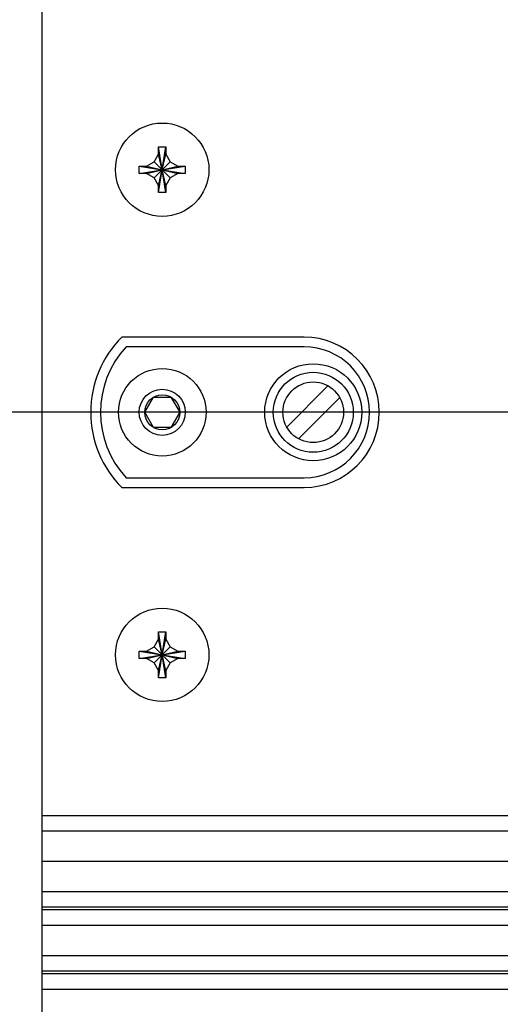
# Model space of a CAD drawing. Header units: inches. Extents: x 0 to 34, y 0 to 22.
# Tile 82 of 119: x 13.6 to 14.6, y 13.9 to 15.9. Entities that reach past the tile are written whole.
import ezdxf

# ---------------------------------------------------------------- set-up
doc = ezdxf.new("R2010")
doc.units = ezdxf.units.IN
doc.header["$LTSCALE"] = 1.87
doc.header["$MEASUREMENT"] = 0
doc.layers.get('0').update_dxf_attribs({"linetype": 'CONTINUOUS'})
doc.layers.add('02___PRT_ALL_AXES', color=7, linetype='CONTINUOUS')
doc.layers.add('DIMENSIONS', color=7, linetype='CONTINUOUS')
doc.styles.get("Standard").update_dxf_attribs({"font": 'txt', "width": 0.8})
doc.dimstyles.new('DIMSTYLE_1', dxfattribs={"dimtxt": 0.125, "dimasz": 0.18, "dimexe": 0.125, "dimexo": 0.0625, "dimgap": 0.0625, "dimtad": 0, "dimtih": 1, "dimtoh": 1, "dimdec": 3, "dimlfac": 2, "dimzin": 4, "dimdsep": 46, "dimtxsty": 'STANDARD', "dimblk": '_FILLED', "dimblk1": '_FILLED', "dimblk2": '_FILLED', "dimcen": 0.09, "dimadec": 0, "dimazin": 0, "dimtp": 0.001, "dimtm": 0.001, "dimtfac": 1, "dimtdec": 3, "dimtofl": 0, "dimtmove": 0, "dimatfit": 3, "dimldrblk": '_FILLED', "dimfxl": 1, "dimtolj": 1, "dimtzin": 4, "dimarcsym": 0})

# ---------------------------------------------------------------- blocks, each defined once
blk = doc.blocks.new('_FILLED')
at = {"color": 0, "linetype": 'BYBLOCK'}
blk.add_solid([(0, 0), (-1, 0.174), (-1, -0.174)], dxfattribs=at)
blk = doc.blocks.new('*D13')
at = {"layer": 'DIMENSIONS', "color": 2, "linetype": 'CONTINUOUS'}
for p, q in [((15.527, 14.9654), (15.527, 12.0281)), ((13.152, 12.8721), (13.152, 12.0281)), ((13.152, 12.1531), (13.877, 12.1531)), ((15.527, 12.1531), (14.802, 12.1531))]:
    blk.add_line(p, q, dxfattribs=at)
at = {"layer": 'DIMENSIONS', "color": 2, "linetype": 'CONTINUOUS', "xscale": 0.18, "yscale": 0.18, "zscale": 0.18, "rotation": 180}
blk.add_blockref('_FILLED', (13.152, 12.1531), dxfattribs=at)
at = {"layer": 'DIMENSIONS', "color": 2, "linetype": 'CONTINUOUS', "xscale": 0.18, "yscale": 0.18, "zscale": 0.18}
blk.add_blockref('_FILLED', (15.527, 12.1531), dxfattribs=at)
at = {"layer": 'DIMENSIONS', "color": 2, "linetype": 'CONTINUOUS', "insert": (14.1895, 12.2156), "char_height": 0.125, "width": 0.8, "attachment_point": 2, "line_spacing_factor": 0.9}
blk.add_mtext('4.750\\P[120.65]', dxfattribs=at)
blk = doc.blocks.new('*D14')
at = {"layer": 'DIMENSIONS', "color": 2, "linetype": 'CONTINUOUS'}
for p, q in [((16.502, 15.0781), (12.2736, 15.0781)), ((12.3986, 15.0781), (12.3986, 14.1156)), ((12.3986, 12.9031), (12.3986, 13.6781)), ((13.121, 12.9031), (12.2736, 12.9031))]:
    blk.add_line(p, q, dxfattribs=at)
at = {"layer": 'DIMENSIONS', "color": 2, "linetype": 'CONTINUOUS', "xscale": 0.18, "yscale": 0.18, "zscale": 0.18}
for p, rotation in [((12.3986, 15.0781), 90), ((12.3986, 12.9031), 270)]:
    blk.add_blockref('_FILLED', p, dxfattribs=dict(at, rotation=rotation))
at = {"layer": 'DIMENSIONS', "color": 2, "linetype": 'CONTINUOUS', "insert": (12.2486, 14.0531), "char_height": 0.125, "width": 0.8, "attachment_point": 2, "line_spacing_factor": 0.9}
blk.add_mtext('4.350\\P[110.49]', dxfattribs=at)
blk = doc.blocks.new('*D15')
at = {"layer": 'DIMENSIONS', "color": 2, "linetype": 'CONTINUOUS'}
for p, q in [((13.121, 17.2531), (12.2736, 17.2531)), ((12.3986, 17.2531), (12.3986, 16.1033)), ((12.3986, 15.0781), (12.3986, 15.6658)), ((16.502, 15.0781), (12.2736, 15.0781))]:
    blk.add_line(p, q, dxfattribs=at)
at = {"layer": 'DIMENSIONS', "color": 2, "linetype": 'CONTINUOUS', "xscale": 0.18, "yscale": 0.18, "zscale": 0.18}
for p, rotation in [((12.3986, 17.2531), 90), ((12.3986, 15.0781), 270)]:
    blk.add_blockref('_FILLED', p, dxfattribs=dict(at, rotation=rotation))
at = {"layer": 'DIMENSIONS', "color": 2, "linetype": 'CONTINUOUS', "insert": (12.2486, 16.0408), "char_height": 0.125, "width": 0.8, "attachment_point": 2, "line_spacing_factor": 0.9}
blk.add_mtext('4.350\\P[110.49]', dxfattribs=at)

msp = doc.modelspace()

# ---------------------------------------------------------------- linework, layer by layer
at = {"color": 7, "linetype": 'CONTINUOUS'}
for p, q in [((13.65199, 12.90308), (13.65199, 17.25308)), ((13.88309, 15.59464), (13.89214, 15.61033)), ((13.89214, 15.61033), (13.89214, 15.62533)), ((13.89214, 15.53083), (13.90714, 15.62533)), ((13.90714, 15.53083), (13.89214, 15.62533)), ((13.89214, 15.62533), (13.90714, 15.62533)), ((13.89214, 15.54583), (13.90714, 15.61033)), ((13.90714, 15.54583), (13.89214, 15.61033)), ((13.90714, 15.62533), (13.90714, 15.61033)), ((13.90714, 15.61033), (13.9162, 15.59464)), ((13.86739, 15.58558), (13.88309, 15.59464)), ((13.88309, 15.56152), (13.9162, 15.59464)), ((13.9162, 15.56152), (13.88309, 15.59464)), ((13.9162, 15.59464), (13.93189, 15.58558)), ((13.85239, 15.57058), (13.85239, 15.58558)), ((13.85239, 15.58558), (13.94689, 15.57058)), ((13.85239, 15.58558), (13.86739, 15.58558)), ((13.85239, 15.57058), (13.94689, 15.58558)), ((13.86739, 15.57058), (13.85239, 15.57058)), ((13.86739, 15.58558), (13.93189, 15.57058)), ((13.86739, 15.57058), (13.93189, 15.58558)), ((13.88309, 15.56152), (13.86739, 15.57058)), ((13.93189, 15.57058), (13.9162, 15.56152)), ((13.93189, 15.58558), (13.94689, 15.58558)), ((13.94689, 15.57058), (13.93189, 15.57058)), ((13.94689, 15.58558), (13.94689, 15.57058)), ((13.89214, 15.54583), (13.88309, 15.56152)), ((13.89214, 15.53083), (13.89214, 15.54583)), ((13.9162, 15.56152), (13.90714, 15.54583)), ((13.90714, 15.54583), (13.90714, 15.53083)), ((13.90714, 15.53083), (13.89214, 15.53083)), ((14.19214, 15.21308), (13.82512, 15.21308)), ((13.86356, 15.07808), (13.8816, 15.10933)), ((13.8816, 15.10933), (13.91769, 15.10933)), ((13.91769, 15.10933), (13.93573, 15.07808)), ((13.8816, 15.04683), (13.86356, 15.07808)), ((13.93573, 15.07808), (13.91769, 15.04683)), ((13.91769, 15.04683), (13.8816, 15.04683)), ((13.82512, 14.94308), (14.19214, 14.94308)), ((13.89214, 14.61033), (13.89214, 14.62533)), ((13.89214, 14.53083), (13.90714, 14.62533)), ((13.90714, 14.53083), (13.89214, 14.62533)), ((13.89214, 14.62533), (13.90714, 14.62533)), ((13.90714, 14.62533), (13.90714, 14.61033)), ((13.86739, 14.58558), (13.88309, 14.59464)), ((13.88309, 14.59464), (13.89214, 14.61033)), ((13.9162, 14.56152), (13.88309, 14.59464)), ((13.88309, 14.56152), (13.9162, 14.59464)), ((13.89214, 14.54583), (13.90714, 14.61033)), ((13.90714, 14.54583), (13.89214, 14.61033)), ((13.90714, 14.61033), (13.9162, 14.59464)), ((13.9162, 14.59464), (13.93189, 14.58558)), ((13.85239, 14.57058), (13.85239, 14.58558)), ((13.85239, 14.58558), (13.94689, 14.57058)), ((13.85239, 14.58558), (13.86739, 14.58558)), ((13.85239, 14.57058), (13.94689, 14.58558)), ((13.86739, 14.58558), (13.93189, 14.57058)), ((13.86739, 14.57058), (13.93189, 14.58558)), ((13.93189, 14.58558), (13.94689, 14.58558)), ((13.94689, 14.58558), (13.94689, 14.57058)), ((13.86739, 14.57058), (13.85239, 14.57058)), ((13.88309, 14.56152), (13.86739, 14.57058)), ((13.89214, 14.54583), (13.88309, 14.56152)), ((13.9162, 14.56152), (13.90714, 14.54583)), ((13.93189, 14.57058), (13.9162, 14.56152)), ((13.94689, 14.57058), (13.93189, 14.57058)), ((13.89214, 14.53083), (13.89214, 14.54583)), ((13.90714, 14.54583), (13.90714, 14.53083)), ((13.90714, 14.53083), (13.89214, 14.53083)), ((13.65199, 14.24708), (22.15199, 14.24708)), ((13.65199, 14.21558), (22.15199, 14.21558)), ((13.65199, 14.15308), (22.15199, 14.15308)), ((13.65199, 14.09058), (22.15199, 14.09058)), ((13.65199, 14.05908), (22.15199, 14.05908)), ((22.15199, 14.05258), (13.65199, 14.05258)), ((13.65199, 14.02108), (22.15199, 14.02108)), ((13.65199, 13.95858), (22.15199, 13.95858)), ((13.65199, 13.92708), (22.15199, 13.92708)), ((22.15199, 13.92058), (13.65199, 13.92058)), ((13.65199, 13.88908), (22.15199, 13.88908))]:
    msp.add_line(p, q, dxfattribs=at)
for centre, radius in [((13.89964, 15.07808), 0.09025), ((14.21097, 15.07808), 0.0825), ((13.89964, 15.07808), 0.0475), ((13.89964, 15.07808), 0.03608)]:
    msp.add_circle(centre, radius, dxfattribs=at)
msp.add_arc((14.19214, 15.07808), 0.135, 270, 90, dxfattribs=at)
at = {"layer": '02___PRT_ALL_AXES', "color": 7, "linetype": 'CONTINUOUS'}
for p, q in [((14.19214, 15.23308), (13.81664, 15.23308)), ((14.2413, 15.13273), (14.15632, 15.04775)), ((14.18064, 15.02343), (14.26561, 15.10841)), ((13.81664, 14.92308), (14.19214, 14.92308))]:
    msp.add_line(p, q, dxfattribs=at)
for centre, radius in [((13.89964, 15.57808), 0.09625), ((14.21097, 15.07808), 0.1), ((14.21097, 15.07808), 0.0625), ((13.89964, 14.57808), 0.09625)]:
    msp.add_circle(centre, radius, dxfattribs=at)
for centre, radius, start, end in [((13.97064, 15.07808), 0.2185, 134.81533, 225.18467), ((14.19214, 15.07808), 0.155, 270, 90), ((13.97064, 15.07808), 0.1985, 137.14848, 222.85152)]:
    msp.add_arc(centre, radius, start, end, dxfattribs=at)

# ---------------------------------------------------------------- dimensions: what is measured, and where the dimension line sits
at = {"layer": 'DIMENSIONS', "color": 2, "linetype": 'CONTINUOUS'}
for base, p2, angle, picture, middle in [((12.39861, 17.25308), (13.18349, 17.25308), 90, '*D15', (12.39861, 15.8845)), ((12.39861, 12.90308), (13.18349, 12.90308), 270, '*D14', (12.39861, 13.89683))]:
    dim = msp.add_linear_dim(base=base, p1=(16.56449, 15.07808), p2=p2, angle=angle, dimstyle='DIMSTYLE_1', dxfattribs=at)
    dim.commit()
    dim.dimension.update_dxf_attribs({"geometry": picture, "text_midpoint": middle, "dimtype": 160})
dim = msp.add_linear_dim(base=(15.52699, 12.15308), p1=(13.15199, 12.93458), p2=(15.52699, 15.02785), dimstyle='DIMSTYLE_1', dxfattribs=at)
dim.commit()
dim.dimension.update_dxf_attribs({"geometry": '*D13', "text_midpoint": (14.33949, 12.05933), "dimtype": 160})

doc.saveas('drawing.dxf')
